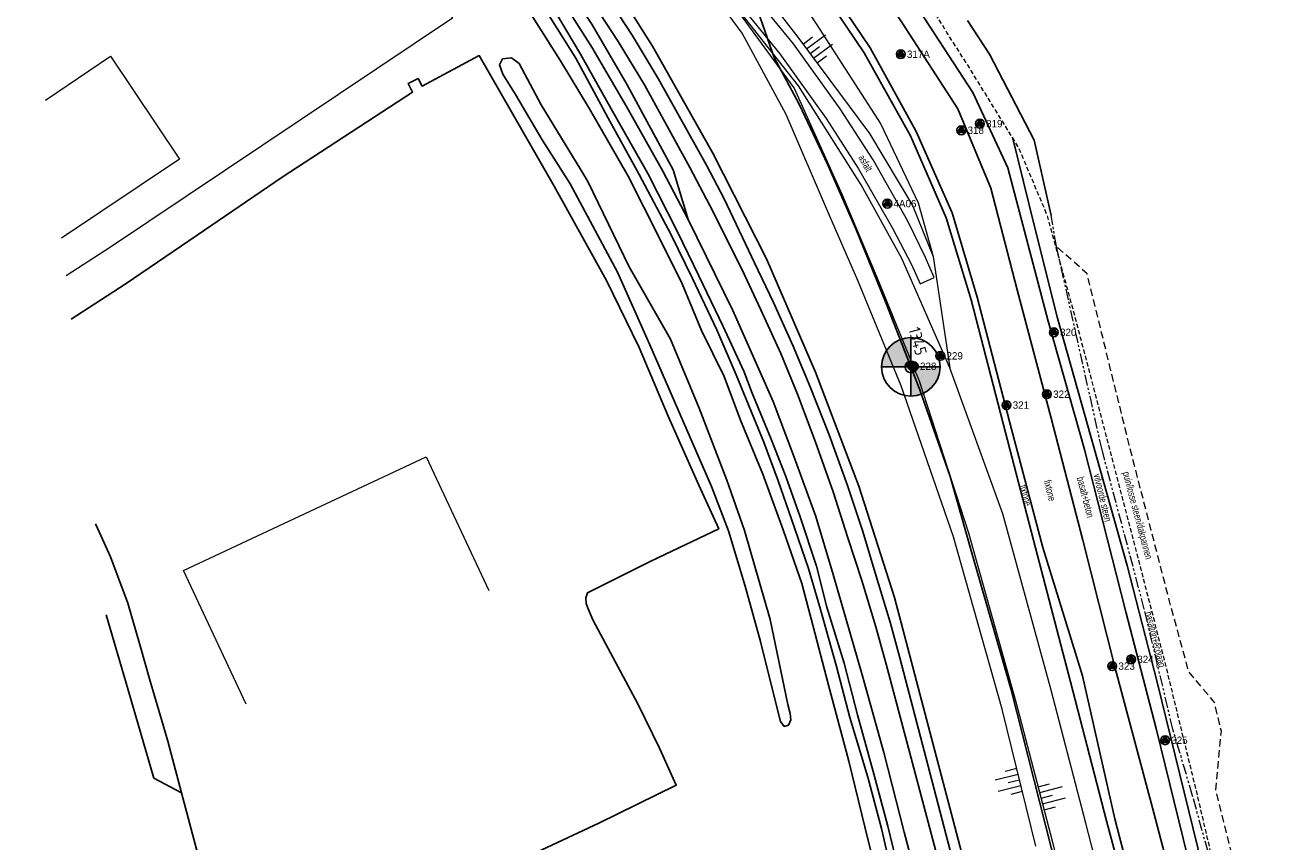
# Model space of a CAD drawing. Header units: metres. Extents: x 62183 to 64287, y 386037 to 390061.
# Tile 27 of 38: x 62428 to 62644, y 388565 to 388704. Entities that reach past the tile are written whole.
import ezdxf
from ezdxf.enums import TextEntityAlignment as Align

# ---------------------------------------------------------------- set-up
doc = ezdxf.new("R2010")
doc.units = ezdxf.units.M
doc.linetypes.add('HIDDEN', pattern=[0.375, 0.25, -0.125])
doc.linetypes.add('PHANTOM2', pattern=[1.25, 0.625, -0.125, 0.125, -0.125, 0.125, -0.125])
doc.layers.get('0').update_dxf_attribs({"linetype": 'CONTINUOUS'})
for name, color, linetype in [('0 @ 0.5', 7, 'CONTINUOUS'), ('0 @ 1', 7, 'CONTINUOUS'), ('0 @ 5', 7, 'CONTINUOUS'), ('BS-BINNENKRUINLIJN-KPN', 253, 'CONTINUOUS'), ('BS-INSTEEK-SLOOT-KPN', 253, 'CONTINUOUS'), ('BS-OVERIG-KPN', 253, 'CONTINUOUS'), ('BS-SCHEIDINGSLIJN-TALUDBEKL', 253, 'CONTINUOUS'), ('BS-STORTSTEENLIJN', 253, 'CONTINUOUS'), ('BS-WATERLIJN-KPN', 253, 'CONTINUOUS')]:
    doc.layers.add(name, color=color, linetype=linetype)
for name, color, linetype, lineweight in [('BS-BEBOUWING', 253, 'CONTINUOUS', 0), ('BS-Boorpunten', 253, 'CONTINUOUS', 25), ('BS-Boorpuntnummer', 253, 'CONTINUOUS', 25), ('BS-Dijkpaal', 2, 'CONTINUOUS', 25), ('BS-Dijkpaalnr', 6, 'CONTINUOUS', 25), ('BS-KANT-KREUKELBERM', 35, 'PHANTOM2', 0), ('BS-KANT-VERHARDING', 253, 'CONTINUOUS', 0), ('BS-KRUINLIJN', 253, 'CONTINUOUS', 0), ('BS-OVERIGE-TEKSTEN', 253, 'CONTINUOUS', 0), ('BS-RASTER', 253, 'RASTER', 0), ('BS-TEENSCHOT-GECONSTRUEERD', 1, 'HIDDEN', 13), ('BS-TUSSENBERM', 253, 'CONTINUOUS', 0), ('BS-ZANDLIJN', 2, 'HIDDEN', 20)]:
    doc.layers.add(name, color=color, linetype=linetype, lineweight=lineweight)
doc.layers.add('THEORETISCHE_NULLIJN', color=125, linetype='CONTINUOUS', plot=False)
doc.styles.add('ISO', font='isocp.shx', dxfattribs={"height": 2.5})
doc.linetypes.add('RASTER', pattern='A,3,-2,[200,RASTER,S=0.75,R=0,X=0,Y=0],-2,3', length=10)

# ---------------------------------------------------------------- blocks, each defined once
blk = doc.blocks.new('dijkpaal')
at = {"layer": 'BS-Dijkpaal'}
h = blk.add_hatch(color=256, dxfattribs=at)
h.paths.add_polyline_path([(0, 0), (0, 1, 0.414214), (-1, 0)])
h.paths.add_polyline_path([(1, 0), (0, 0), (0, -1, 0.414214)])
for p, q in [((0, -1), (0, 1)), ((-1, 0), (1, 0))]:
    blk.add_line(p, q, dxfattribs=at)
blk.add_circle((0, 0), 1, dxfattribs=at)
blk = doc.blocks.new('*U711')
at = {"layer": '0 @ 0.5', "xscale": 0.5, "yscale": 0.5, "zscale": 0.5}
blk.add_blockref('dijkpaal', (62579.161, 388646.122), dxfattribs=at)
at = {"layer": '0 @ 1'}
blk.add_blockref('dijkpaal', (62579.161, 388646.122), dxfattribs=at)
at = {"layer": '0 @ 5', "xscale": 5, "yscale": 5, "zscale": 5}
blk.add_blockref('dijkpaal', (62579.161, 388646.122), dxfattribs=at)
blk = doc.blocks.new('S03')
at = {"color": 0}
for p, q in [((-2.01, 0), (-2.01, -2.01)), ((-1, 0), (-1, -4.01)), ((0, 0), (0, -2.01)), ((1, 0), (1, -4.01)), ((2.01, 0), (2.01, -2.01))]:
    blk.add_line(p, q, dxfattribs=at)
blk = doc.blocks.new('S04')
at = {"color": 0}
for p, q in [((-1, 0), (-1, 4.01)), ((1, 0), (1, 4.01)), ((-2.01, 0), (-2.01, 2.01)), ((0, 0), (0, 2.01)), ((2.01, 0), (2.01, 2.01))]:
    blk.add_line(p, q, dxfattribs=at)
blk = doc.blocks.new('punt-boring')
at = {"layer": 'BS-Boorpunten'}
h = blk.add_hatch(color=8, dxfattribs=at)
h.dxf.hatch_style = 1
h.paths.add_polyline_path([(0.01, 1), (-0.87, -0.49), (0.86, -0.51)])
h = blk.add_hatch(color=1, dxfattribs=at)
h.dxf.hatch_style = 1
h.paths.add_polyline_path([(0.01, 1), (-0.87, -0.49), (0.86, -0.51)])
at = {"layer": 'BS-Boorpunten', "color": 8}
blk.add_lwpolyline([(0.01, 1), (-0.87, -0.49), (0.86, -0.51)], close=True, dxfattribs=at)
at = {"layer": 'BS-Boorpunten', "color": 1}
blk.add_lwpolyline([(0.01, 1), (-0.87, -0.49), (0.86, -0.51)], close=True, dxfattribs=at)
at = {"layer": 'BS-Boorpunten', "color": 8}
blk.add_circle((0, 0), 1, dxfattribs=at)
at = {"layer": 'BS-Boorpunten', "color": 1}
blk.add_circle((0, 0), 1, dxfattribs=at)
blk = doc.blocks.new('*U331', base_point=(62579.649, 388646.227))
at = {"layer": 'BS-Boorpunten', "xscale": 1.499999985, "yscale": 1.499999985, "zscale": 1.499999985}
blk.add_blockref('punt-boring', (62579.649, 388646.227), dxfattribs=at)
at = {"layer": 'BS-Boorpuntnummer', "linetype": 'ByBlock', "insert": (62581.769, 388646.227), "char_height": 2.5, "attachment_point": 4}
blk.add_mtext('228', dxfattribs=at)
blk = doc.blocks.new('*U332', base_point=(62584.173, 388648.002))
at = {"layer": 'BS-Boorpunten', "xscale": 1.499999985, "yscale": 1.499999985, "zscale": 1.499999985}
blk.add_blockref('punt-boring', (62584.173, 388648.002), dxfattribs=at)
at = {"layer": 'BS-Boorpuntnummer', "linetype": 'ByBlock', "insert": (62586.293, 388648.002), "char_height": 2.5, "attachment_point": 4}
blk.add_mtext('229', dxfattribs=at)
blk = doc.blocks.new('*U497', base_point=(62577.425, 388699.429))
at = {"layer": 'BS-Boorpunten', "xscale": 1.499999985, "yscale": 1.499999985, "zscale": 1.499999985}
blk.add_blockref('punt-boring', (62577.425, 388699.429), dxfattribs=at)
at = {"layer": 'BS-Boorpuntnummer', "linetype": 'ByBlock', "insert": (62579.545, 388699.429), "char_height": 2.5, "attachment_point": 4}
blk.add_mtext('317', dxfattribs=at)
blk = doc.blocks.new('*U509', base_point=(62577.425, 388699.429))
at = {"layer": 'BS-Boorpunten', "xscale": 1.499999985, "yscale": 1.499999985, "zscale": 1.499999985}
blk.add_blockref('punt-boring', (62577.425, 388699.429), dxfattribs=at)
at = {"layer": 'BS-Boorpuntnummer', "linetype": 'ByBlock', "insert": (62579.545, 388699.429), "char_height": 2.5, "attachment_point": 4}
blk.add_mtext('317A', dxfattribs=at)
blk = doc.blocks.new('*U510', base_point=(62587.764, 388686.463))
at = {"layer": 'BS-Boorpunten', "xscale": 1.499999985, "yscale": 1.499999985, "zscale": 1.499999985}
blk.add_blockref('punt-boring', (62587.764, 388686.463), dxfattribs=at)
at = {"layer": 'BS-Boorpuntnummer', "linetype": 'ByBlock', "insert": (62589.884, 388686.463), "char_height": 2.5, "attachment_point": 4}
blk.add_mtext('318', dxfattribs=at)
blk = doc.blocks.new('*U512', base_point=(62590.927, 388687.589))
at = {"layer": 'BS-Boorpunten', "xscale": 1.499999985, "yscale": 1.499999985, "zscale": 1.499999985}
blk.add_blockref('punt-boring', (62590.927, 388687.589), dxfattribs=at)
at = {"layer": 'BS-Boorpuntnummer', "linetype": 'ByBlock', "insert": (62593.047, 388687.589), "char_height": 2.5, "attachment_point": 4}
blk.add_mtext('319', dxfattribs=at)
blk = doc.blocks.new('*U513', base_point=(62603.541, 388652.015))
at = {"layer": 'BS-Boorpunten', "xscale": 1.499999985, "yscale": 1.499999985, "zscale": 1.499999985}
blk.add_blockref('punt-boring', (62603.541, 388652.015), dxfattribs=at)
at = {"layer": 'BS-Boorpuntnummer', "linetype": 'ByBlock', "insert": (62605.661, 388652.015), "char_height": 2.5, "attachment_point": 4}
blk.add_mtext('320', dxfattribs=at)
blk = doc.blocks.new('*U514', base_point=(62595.468, 388639.605))
at = {"layer": 'BS-Boorpunten', "xscale": 1.499999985, "yscale": 1.499999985, "zscale": 1.499999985}
blk.add_blockref('punt-boring', (62595.468, 388639.605), dxfattribs=at)
at = {"layer": 'BS-Boorpuntnummer', "linetype": 'ByBlock', "insert": (62597.588, 388639.605), "char_height": 2.5, "attachment_point": 4}
blk.add_mtext('321', dxfattribs=at)
blk = doc.blocks.new('*U515', base_point=(62602.36, 388641.466))
at = {"layer": 'BS-Boorpunten', "xscale": 1.499999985, "yscale": 1.499999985, "zscale": 1.499999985}
blk.add_blockref('punt-boring', (62602.36, 388641.466), dxfattribs=at)
at = {"layer": 'BS-Boorpuntnummer', "linetype": 'ByBlock', "insert": (62604.48, 388641.466), "char_height": 2.5, "attachment_point": 4}
blk.add_mtext('322', dxfattribs=at)
blk = doc.blocks.new('*U516', base_point=(62613.502, 388595.106))
at = {"layer": 'BS-Boorpunten', "xscale": 1.499999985, "yscale": 1.499999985, "zscale": 1.499999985}
blk.add_blockref('punt-boring', (62613.502, 388595.106), dxfattribs=at)
at = {"layer": 'BS-Boorpuntnummer', "linetype": 'ByBlock', "insert": (62615.622, 388595.106), "char_height": 2.5, "attachment_point": 4}
blk.add_mtext('323', dxfattribs=at)
blk = doc.blocks.new('*U517', base_point=(62616.714, 388596.258))
at = {"layer": 'BS-Boorpunten', "xscale": 1.499999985, "yscale": 1.499999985, "zscale": 1.499999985}
blk.add_blockref('punt-boring', (62616.714, 388596.258), dxfattribs=at)
at = {"layer": 'BS-Boorpuntnummer', "linetype": 'ByBlock', "insert": (62618.834, 388596.258), "char_height": 2.5, "attachment_point": 4}
blk.add_mtext('324', dxfattribs=at)
blk = doc.blocks.new('*U518', base_point=(62622.512, 388582.47))
at = {"layer": 'BS-Boorpunten', "xscale": 1.499999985, "yscale": 1.499999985, "zscale": 1.499999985}
blk.add_blockref('punt-boring', (62622.512, 388582.47), dxfattribs=at)
at = {"layer": 'BS-Boorpuntnummer', "linetype": 'ByBlock', "insert": (62624.632, 388582.47), "char_height": 2.5, "attachment_point": 4}
blk.add_mtext('325', dxfattribs=at)
blk = doc.blocks.new('*U597', base_point=(62575.136, 388673.949))
at = {"layer": 'BS-Boorpunten', "xscale": 1.499999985, "yscale": 1.499999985, "zscale": 1.499999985}
blk.add_blockref('punt-boring', (62575.136, 388673.949), dxfattribs=at)
at = {"layer": 'BS-Boorpuntnummer', "linetype": 'ByBlock', "insert": (62577.256, 388673.949), "char_height": 2.5, "attachment_point": 4}
blk.add_mtext('4A06', dxfattribs=at)
blk = doc.blocks.new('A$C58CE76E8')
at = {"layer": 'BS-Boorpunten', "xscale": 0.5, "yscale": 0.5, "zscale": 0.5}
for name, p in [('*U497', (62577.425, 388699.429)), ('*U509', (62577.425, 388699.429)), ('*U512', (62590.927, 388687.589)), ('*U510', (62587.764, 388686.463)), ('*U597', (62575.136, 388673.949)), ('*U513', (62603.541, 388652.015)), ('*U332', (62584.173, 388648.002)), ('*U331', (62579.649, 388646.227)), ('*U515', (62602.36, 388641.466)), ('*U514', (62595.468, 388639.605)), ('*U517', (62616.714, 388596.258)), ('*U516', (62613.502, 388595.106)), ('*U518', (62622.512, 388582.47))]:
    blk.add_blockref(name, p, dxfattribs=at)
at = {"layer": 'BS-Boorpunten', "color": 253, "xscale": 0.5, "yscale": 0.5, "zscale": 0.5}
for name, p in [('*U497', (62577.425, 388699.429)), ('*U509', (62577.425, 388699.429)), ('*U497', (62577.425, 388699.429)), ('*U509', (62577.425, 388699.429)), ('*U497', (62577.425, 388699.429)), ('*U509', (62577.425, 388699.429)), ('*U512', (62590.927, 388687.589)), ('*U512', (62590.927, 388687.589)), ('*U512', (62590.927, 388687.589)), ('*U510', (62587.764, 388686.463)), ('*U510', (62587.764, 388686.463)), ('*U510', (62587.764, 388686.463)), ('*U597', (62575.136, 388673.949)), ('*U597', (62575.136, 388673.949)), ('*U597', (62575.136, 388673.949)), ('*U513', (62603.541, 388652.015)), ('*U513', (62603.541, 388652.015)), ('*U513', (62603.541, 388652.015)), ('*U332', (62584.173, 388648.002)), ('*U332', (62584.173, 388648.002)), ('*U332', (62584.173, 388648.002)), ('*U331', (62579.649, 388646.227)), ('*U331', (62579.649, 388646.227)), ('*U331', (62579.649, 388646.227)), ('*U515', (62602.36, 388641.466)), ('*U515', (62602.36, 388641.466)), ('*U515', (62602.36, 388641.466)), ('*U514', (62595.468, 388639.605)), ('*U514', (62595.468, 388639.605)), ('*U514', (62595.468, 388639.605)), ('*U517', (62616.714, 388596.258)), ('*U517', (62616.714, 388596.258)), ('*U517', (62616.714, 388596.258)), ('*U516', (62613.502, 388595.106)), ('*U516', (62613.502, 388595.106)), ('*U516', (62613.502, 388595.106)), ('*U518', (62622.512, 388582.47)), ('*U518', (62622.512, 388582.47)), ('*U518', (62622.512, 388582.47))]:
    blk.add_blockref(name, p, dxfattribs=at)
at = {"layer": 'BS-Boorpuntnummer', "color": 8, "xscale": 0.7499999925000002, "yscale": 0.7499999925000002, "zscale": 0.7499999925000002}
for p in [(62577.425, 388699.429), (62577.425, 388699.429), (62590.927, 388687.589), (62587.764, 388686.463), (62575.136, 388673.949), (62603.541, 388652.015), (62584.173, 388648.002), (62579.649, 388646.227), (62602.36, 388641.466), (62595.468, 388639.605), (62616.714, 388596.258), (62613.502, 388595.106), (62622.512, 388582.47)]:
    blk.add_blockref('punt-boring', p, dxfattribs=at)
at = {"layer": 'BS-Boorpuntnummer', "color": 8, "char_height": 1.25, "attachment_point": 4}
for s, insert in [('317A', (62578.485, 388699.429)), ('317', (62578.485, 388699.429)), ('319', (62591.987, 388687.589)), ('318', (62588.824, 388686.463)), ('4A06', (62576.196, 388673.949)), ('320', (62604.601, 388652.015)), ('229', (62585.233, 388648.002)), ('228', (62580.709, 388646.227)), ('322', (62603.42, 388641.466)), ('321', (62596.528, 388639.605)), ('324', (62617.774, 388596.258)), ('323', (62614.562, 388595.106)), ('325', (62623.572, 388582.47))]:
    blk.add_mtext(s, dxfattribs=dict(at, insert=insert))

msp = doc.modelspace()

# ---------------------------------------------------------------- linework, layer by layer
at = {"layer": 'BS-BEBOUWING'}
for points in [[(62431.53, 388691.62), (62442.66, 388699.08), (62454.4, 388681.57)], [(62454.4, 388681.57), (62434.3, 388668.1)], [(62465.78, 388588.62), (62455.09, 388611.4), (62496.46, 388630.81), (62507.14, 388608.03)]]:
    msp.add_lwpolyline(points, dxfattribs=at)
at = {"layer": 'BS-BINNENKRUINLIJN-KPN'}
msp.add_lwpolyline([(62541.14, 388671.28), (62538.61, 388679.72), (62530.74, 388694.2), (62524.71, 388704.57), (62518.36, 388714.2), (62512.67, 388722.05), (62509.49, 388727.16), (62506.08, 388732.21), (62494.64, 388748.95), (62484.7, 388763.44), (62482.07, 388766.87), (62479.26, 388770.16), (62478.45, 388772.33), (62471.21, 388783.53), (62466.15, 388791.38), (62460.16, 388800.84), (62456.39, 388807.63)], dxfattribs=at)
at = {"layer": 'BS-INSTEEK-SLOOT-KPN'}
for points in [[(62536.86, 388679.48), (62530.63, 388690.52), (62524.75, 388700.66), (62516.92, 388712.94), (62507.89, 388726.09), (62493.52, 388746.57), (62478.09, 388769.73), (62464.01, 388791.03), (62458.35, 388800.37), (62454.46, 388807.65)], [(62449.8, 388805.81), (62454.51, 388796.46), (62462.57, 388783.85), (62473.65, 388766.93), (62482.18, 388754.61), (62489.64, 388743.88), (62495.98, 388733.66), (62502.96, 388722.91), (62509.38, 388713.97), (62512.1, 388709.86), (62519.39, 388698.32), (62524.34, 388690.12), (62530.91, 388678.66)], [(62536.86, 388679.48), (62541.14, 388671.28), (62548.8, 388655.75), (62555.65, 388640.25), (62559.24, 388630.76), (62562.93, 388620.64), (62565.91, 388610.74), (62570.85, 388593.62), (62574.52, 388580.4), (62578.02, 388566.78), (62582.82, 388548.56)], [(62574.89, 388553.51), (62571.88, 388565.36), (62568.55, 388578.9), (62565.1, 388591.89), (62562.41, 388602.1), (62560.58, 388609.2), (62557.36, 388618.34), (62553.88, 388627.82), (62550.11, 388637.06), (62547.28, 388644.49), (62543.44, 388652.31), (62540.12, 388660.29), (62536.28, 388668.08), (62530.91, 388678.66)]]:
    msp.add_lwpolyline(points, dxfattribs=at)
at = {"layer": 'BS-KANT-KREUKELBERM', "ltscale": 3}
msp.add_lwpolyline([(62636.79, 388538.12), (62627.21, 388573.02), (62623.84, 388584.37), (62618.97, 388604.85), (62611.76, 388631.96), (62603.99, 388666.66), (62603.11, 388671.91)], dxfattribs=at)
at = {"layer": 'BS-KANT-VERHARDING'}
msp.add_lwpolyline([(62550.32, 388707.44), (62556.79, 388699.51), (62564.68, 388688.48), (62570.23, 388679.89), (62576, 388669.78), (62579.25, 388663.61), (62580.72, 388660.3), (62583.13, 388661.35), (62581.65, 388664.75), (62578.62, 388670.99), (62572.74, 388681.44), (62567.08, 388690.13), (62559.12, 388701.19), (62552.45, 388709.43)], dxfattribs=at)
at = {"layer": 'BS-KRUINLIJN'}
for points in [[(62397.66, 388950.31), (62403.09, 388941.17), (62418.27, 388918.59), (62441.74, 388882.41), (62453.46, 388862.01), (62470.56, 388833.44), (62487.38, 388808.15), (62501.24, 388787.44), (62515.75, 388766.33), (62524.4, 388752.08), (62540.7, 388726.99), (62559.87, 388702.37), (62572.12, 388685.92), (62579.43, 388673.66), (62582.97, 388664.97)], [(62600.44, 388564.42), (62594.72, 388587.76), (62586.44, 388617.13), (62577.49, 388642.91), (62570.09, 388660.85), (62565.26, 388671.92), (62557.88, 388689.18), (62550.39, 388703.01), (62542.24, 388714.11)], [(62610.48, 388537.2), (62603.3, 388565.25), (62597.09, 388588.94), (62589.04, 388617.78), (62580.6, 388643.7), (62573.43, 388661.38), (62567.49, 388675.42), (62559.23, 388693.7), (62546.59, 388711.1)]]:
    msp.add_lwpolyline(points, dxfattribs=at)
at = {"layer": 'BS-OVERIG-KPN'}
for points in [[(62476.45, 388785.16), (62483.19, 388774.23), (62494.29, 388758), (62501.83, 388747.2), (62508.21, 388737.79), (62515.11, 388727.62), (62518.67, 388722.26), (62523.32, 388715.21), (62525.13, 388712.6), (62531.63, 388702.71), (62536.06, 388695.29), (62544.31, 388680.5)], [(62541.46, 388680.11), (62533.7, 388694.22), (62529.25, 388701.59), (62523, 388711.22), (62521.22, 388713.84), (62474.21, 388783.71)], [(62457.41, 388668.58), (62471.9, 388678.46), (62494.12, 388692.95), (62493.41, 388694.46), (62495.11, 388695.3), (62495.81, 388694), (62505.53, 388699.21), (62518.29, 388676.93)], [(62524.07, 388677.73), (62522.85, 388679.73), (62516.1, 388690.8), (62512.34, 388697.87), (62511.01, 388698.82), (62509.51, 388698.62), (62508.98, 388697.64), (62509.53, 388696.01), (62511.72, 388692.54), (62516.29, 388684.84), (62521.02, 388677.31)], [(62585.04, 388557.38), (62579.44, 388578.57), (62574.93, 388595.45), (62573.19, 388601.83), (62570.78, 388609.69), (62568.39, 388616.99), (62565.88, 388624.81), (62562.85, 388633.47), (62559.81, 388641.49), (62556.95, 388648.42), (62553.57, 388655.84), (62550.36, 388662.66), (62544.88, 388673.62), (62541.46, 388680.11)], [(62587.22, 388558.46), (62581.78, 388579.36), (62577.25, 388596.53), (62575.64, 388602.59), (62573.23, 388610.43), (62570.94, 388618.05), (62568.32, 388625.91), (62565.19, 388634.52), (62561.97, 388642.7), (62559.08, 388649.65), (62555.74, 388657.13), (62552.5, 388663.86), (62547.28, 388674.79), (62544.31, 388680.5)], [(62465.02, 388543.29), (62469, 388544.27), (62469.84, 388542.49), (62470.51, 388542.24), (62490.63, 388551.85), (62509.17, 388560.49), (62525.93, 388568.33), (62539.12, 388574.8), (62536.3, 388581.13), (62532.65, 388588.59), (62524.9, 388603.03), (62524.1, 388604.89), (62523.74, 388605.78), (62523.71, 388606.77), (62524.02, 388607.63), (62534.45, 388612.82), (62536.1, 388613.63), (62546.39, 388618.53), (62542.97, 388625.97), (62537.73, 388637.73), (62532.79, 388649.41), (62527.26, 388660.83), (62518.29, 388676.93)], [(62521.02, 388677.31), (62529.1, 388662.26), (62534.65, 388649.87), (62545.12, 388625.73), (62548.03, 388618.15), (62550.9, 388608.74), (62553.53, 388599.33), (62555.86, 388589.91), (62556.92, 388585.65), (62557.55, 388584.83), (62558.3, 388585.06), (62558.65, 388585.93), (62558.55, 388587.04), (62558.14, 388588.58)], [(62558.14, 388588.58), (62555.13, 388603.08), (62550.78, 388618.23), (62547.75, 388626.84), (62543.06, 388639.08), (62538.17, 388650.87), (62531.08, 388663.19), (62524.07, 388677.73)], [(62457.41, 388668.58), (62445.14, 388660.23), (62435.93, 388654.28)], [(62454.75, 388573.52), (62452.42, 388582.34), (62451.64, 388585.05), (62449.42, 388592.55), (62447.71, 388598.59), (62445.57, 388605.87), (62442.61, 388613.76), (62440.12, 388619.27), (62440.05, 388619.38)], [(62441.88, 388603.87), (62445.57, 388591.24), (62450.01, 388576.03), (62454.75, 388573.52), (62459.65, 388555.15), (62460.33, 388552.93), (62459.57, 388552.94), (62458.95, 388552.42), (62458.49, 388551.84), (62457.81, 388550.4), (62457.62, 388549.74)]]:
    msp.add_lwpolyline(points, dxfattribs=at)
at = {"layer": 'BS-RASTER', "flags": 128}
for points in [[(62301.94, 388906.16), (62333.05, 388912.27), (62368.36, 388918.28), (62380.61, 388900.05), (62394.4, 388879.66), (62408.35, 388856.89), (62416.92, 388841.39), (62427.32, 388822.3), (62428.98, 388816.27), (62451.93, 388779.1), (62484.19, 388730.77), (62500.95, 388705.6), (62442.64, 388666.55)], [(62726.67, 388146.31), (62722.16, 388149.94), (62715.62, 388155.68), (62708.28, 388163.23), (62698.95, 388174.9), (62690.74, 388188.21), (62684.02, 388202.22), (62678.51, 388218.62), (62671.41, 388245.48), (62663.99, 388273.59), (62655.78, 388304.79), (62647.25, 388337.37), (62638.71, 388369.72), (62633, 388391.43), (62624.85, 388422.61), (62620.11, 388440.45), (62611.36, 388473.69), (62603.29, 388504.28), (62595.66, 388533.6), (62587.8, 388563.42), (62581.55, 388587.13), (62576.39, 388606.81), (62570.3, 388625.79), (62562.93, 388645.22), (62554.53, 388664.55), (62545.4, 388682.56), (62535.1, 388700.8), (62525.11, 388716.65), (62508.66, 388741.23), (62494.26, 388762.55), (62485.3, 388775.62)], [(62442.64, 388666.55), (62435.07, 388661.63)]]:
    msp.add_lwpolyline(points, dxfattribs=at)
at = {"layer": 'BS-SCHEIDINGSLIJN-TALUDBEKL'}
for points in [[(62442.39, 388899.81), (62443.13, 388898.31), (62477.33, 388840.15), (62494.3, 388814.22), (62508.43, 388793.12), (62523, 388771.52), (62539.54, 388746.71), (62555.09, 388723.54), (62571.2, 388699.69), (62579.11, 388685.52), (62585.17, 388671.55), (62589.42, 388657.54), (62595.29, 388634.94), (62600.42, 388615.29), (62606.37, 388592.46), (62612.54, 388568.76), (62620.11, 388540.56)], [(62621.26, 388540.85), (62613.95, 388569.1), (62608.41, 388593.44), (62601.64, 388615.34), (62596.33, 388635.53), (62590.46, 388658.03), (62586.19, 388672.39), (62580.03, 388686.27), (62572.2, 388700.55), (62556.07, 388724.43), (62540.24, 388748.17), (62524.06, 388772.34), (62509.51, 388794.11), (62497.25, 388812.74), (62478.1, 388840.61), (62444.64, 388897.78), (62443.97, 388899.63)], [(62627.79, 388542.58), (62620.62, 388570.1), (62614.02, 388594.75), (62608.51, 388616.56), (62603.08, 388637.36), (62597.27, 388659.27), (62592.81, 388676.57), (62587.19, 388690.14), (62577.65, 388704.78), (62562.17, 388728.27), (62546.09, 388752.4), (62529.4, 388777.22), (62523.71, 388785.8), (62515.73, 388797.85), (62502.41, 388817.82), (62495.38, 388828.82), (62491.52, 388834.51)], [(62595.64, 388533.59), (62587.78, 388563.42), (62581.53, 388587.12), (62576.37, 388606.8), (62570.28, 388625.78), (62562.91, 388645.21), (62554.51, 388664.54), (62545.39, 388682.55), (62535.08, 388700.79), (62525.09, 388716.64), (62508.64, 388741.22), (62494.25, 388762.53), (62485.28, 388775.61), (62481.71, 388780.95), (62476.28, 388788.18), (62476.19, 388790.6), (62482.65, 388782.44), (62487.35, 388777.07), (62504.9, 388756.54), (62516.22, 388743.95), (62526.25, 388732.58), (62533.32, 388724.46), (62542.24, 388714.11)], [(62589.72, 388692.93), (62580.68, 388706.8), (62565.21, 388730.29), (62549.13, 388754.42), (62532.43, 388779.24), (62527.24, 388788.09)], [(62627.91, 388556.26), (62620.99, 388584.47), (62615.84, 388604.38), (62608.78, 388632.05), (62602.57, 388653.9), (62595.72, 388680.09), (62589.72, 388692.93)], [(62721.85, 388205.93), (62719.84, 388213.37), (62715.04, 388232.26), (62708.34, 388257.76), (62699.49, 388291.96), (62690.74, 388325.38), (62680.25, 388363.66), (62673.78, 388390.49), (62668.59, 388412.8), (62655.41, 388459.51), (62653.44, 388466.84), (62640.62, 388515.93), (62629.69, 388556.77), (62628.09, 388564.15), (62621.17, 388592.36), (62616.02, 388612.27), (62604.16, 388654.44), (62600.24, 388670.04), (62596.46, 388685.27)]]:
    msp.add_lwpolyline(points, dxfattribs=at)
at = {"layer": 'BS-STORTSTEENLIJN'}
msp.add_lwpolyline([(62588.8, 388705.16), (62592.57, 388699.46), (62600.16, 388684.76), (62603.11, 388671.91)], dxfattribs=at)
at = {"layer": 'BS-TEENSCHOT-GECONSTRUEERD', "ltscale": 3, "flags": 128}
msp.add_lwpolyline([(62724.37, 388206.54), (62717.87, 388228.52), (62707.38, 388266.96), (62704.21, 388280.12), (62695.24, 388315.48), (62686.78, 388347.69), (62682.75, 388364.34), (62681.25, 388371.97), (62672.9, 388402.96), (62664.79, 388433.31), (62657.19, 388459.98), (62651.15, 388484.04), (62643.18, 388515.16), (62631.7, 388557.33), (62628.37, 388571.74), (62622.46, 388596), (62614.92, 388625.13), (62606.96, 388655.45), (62602.44, 388671.91), (62597.55, 388683.5), (62588.6, 388697.98), (62585.3, 388703.13), (62579.7, 388712.37), (62565.84, 388733.14), (62555.71, 388749.1), (62529.34, 388784.95), (62527.24, 388788.09), (62518.92, 388800.46), (62500.14, 388831.94), (62496.35, 388837.71), (62497.83, 388838.68), (62477.82, 388871.1)], dxfattribs=at)
at = {"layer": 'BS-TUSSENBERM'}
for points in [[(62437.51, 388900.64), (62473.99, 388838.03), (62491.02, 388812.01), (62505.95, 388790.97), (62519.96, 388769.41), (62529.63, 388755.15), (62545.79, 388730.31), (62563.01, 388704.63), (62574.05, 388687.49), (62580.4, 388674.07), (62582.97, 388664.97), (62585.79, 388645.96)], [(62616.58, 388539.04), (62609.02, 388568.31), (62603.1, 388590.99), (62594.84, 388621.06), (62585.79, 388645.96), (62577.63, 388664.6), (62570.65, 388677.14), (62560, 388694.07), (62546.59, 388711.1)]]:
    msp.add_lwpolyline(points, dxfattribs=at)
at = {"layer": 'BS-WATERLIJN-KPN'}
for points in [[(62532.8, 388678.93), (62527.45, 388688.62), (62522.03, 388698.77), (62515.61, 388708.91), (62511.59, 388714.47), (62507.77, 388719.69), (62499.92, 388731.4), (62491.88, 388743.36), (62483.29, 388756.54), (62474.18, 388770.28), (62467.76, 388780), (62460.07, 388791.73), (62456.68, 388797.28), (62452.35, 388805.4)], [(62453.07, 388805.76), (62457.39, 388797.68), (62460.76, 388792.16), (62468.43, 388780.45), (62475.02, 388770.81), (62484.14, 388757.05), (62493.05, 388744.12), (62500.95, 388732.1), (62507.92, 388721.43), (62511.04, 388716.96), (62512.52, 388715.17), (62514.63, 388712.79), (62516.73, 388709.72), (62522.82, 388699.44), (62528.54, 388689.2), (62534.27, 388679.12)], [(62575.88, 388559.77), (62574.14, 388567.41), (62571.79, 388576.17), (62568.72, 388586.37), (62566.46, 388595.05), (62563.73, 388604.75), (62561.72, 388611.76), (62558.81, 388620.18), (62556.51, 388626.72), (62554.05, 388633.3), (62549.38, 388644.75), (62546.08, 388652.42), (62541.93, 388661.21), (62538.25, 388668.66), (62532.8, 388678.93)], [(62534.27, 388679.12), (62539.32, 388669.18), (62542.96, 388661.67), (62547.14, 388653.04), (62550.66, 388645.41), (62552.11, 388641.63), (62555.33, 388633.79), (62557.83, 388627.46), (62560.29, 388620.58), (62563.05, 388612.14), (62564.84, 388605.17), (62567.79, 388595.63), (62570.04, 388586.79), (62572.71, 388577.14), (62575.25, 388567.8), (62577.08, 388560.12)]]:
    msp.add_lwpolyline(points, dxfattribs=at)
at = {"layer": 'BS-ZANDLIJN', "ltscale": 5, "flags": 128}
msp.add_lwpolyline([(63499.08, 387299.63), (63500.1, 387306.8), (63500.27, 387307.99), (63492.93, 387317.11), (63485.31, 387320.31), (63475.04, 387320.46), (63462.1, 387310.5), (63453.76, 387302.52), (63440.93, 387303.78), (63439.29, 387311.75), (63425.01, 387338.69), (63416.67, 387354.76), (63402.28, 387380.84), (63385.28, 387406.49), (63374.18, 387421.66), (63362.49, 387439.23), (63353.78, 387446.19), (63334.9, 387474.97), (63319.09, 387498.52), (63302.14, 387523.17), (63290.16, 387543.28), (63284.12, 387557.03), (63269.4, 387580.68), (63253.34, 387604.89), (63262.31, 387614.97), (63262.18, 387620.97), (63256.2, 387625.51), (63237.06, 387626.56), (63224.06, 387644.56), (63216.36, 387654.02), (63197.93, 387680.66), (63184.85, 387699.77), (63185.17, 387703.51), (63161.21, 387737.38), (63146.38, 387762.17), (63132.37, 387780.02), (63135.45, 387789.41), (63133.35, 387803.78), (63124.99, 387813.96), (63116.28, 387808.33), (63105.35, 387823.92), (63110.55, 387828.03), (63104.78, 387835.02), (63099.89, 387831.82), (63092.83, 387846.72), (63082.81, 387855.9), (63064.07, 387885.9), (63046.82, 387909.75), (63026.5, 387938.73), (63021.75, 387950.76), (63011.69, 387964.23), (62993.29, 387992.34), (62976.78, 388012.96), (62963.96, 388032.4), (62944.94, 388049.53), (62923.13, 388068.32), (62903.35, 388085.18), (62886.25, 388099.87), (62867.92, 388115.3), (62842.43, 388127.04), (62811.69, 388149.25), (62781.94, 388164.96), (62758.96, 388179.44), (62753.68, 388189.75), (62734.43, 388203.05), (62722.76, 388228.37), (62716.48, 388251.68), (62715.49, 388256.83), (62721.04, 388258.28), (62723.79, 388262.51), (62722.96, 388267.45), (62728.46, 388268.46), (62735.89, 388270.43), (62739.09, 388277.71), (62738.04, 388284.96), (62721.63, 388286.09), (62706.72, 388286.62), (62702.37, 388293.45), (62701.43, 388303.08), (62698.17, 388319.03), (62691.06, 388347.29), (62690.84, 388357.66), (62692.49, 388361.28), (62702.86, 388363.85), (62714.73, 388369.8), (62715.6, 388375.47), (62713.66, 388378.99), (62691.75, 388380.24), (62678.34, 388377.27), (62678.69, 388386.99), (62673.97, 388406.28), (62665, 388441.7), (62657.91, 388475.31), (62648.33, 388509.34), (62640.08, 388538.69), (62631.17, 388573.95), (62632.11, 388584), (62630.94, 388588.92), (62626.55, 388594.17), (62623.28, 388606.17), (62616.39, 388632.84), (62609.21, 388662.02), (62603.99, 388666.66)], dxfattribs=at)
at = {"layer": 'THEORETISCHE_NULLIJN'}
msp.add_lwpolyline([(62604.03, 388560.37), (62596.25, 388591.06), (62589.51, 388614.57), (62585.83, 388627.44), (62580.69, 388642.21), (62574.94, 388656.91), (62569.78, 388669.67), (62564.91, 388680.67), (62560.1, 388690.92), (62555.85, 388698.9), (62551.14, 388712.42), (62541.86, 388726.6), (62530.34, 388745.34), (62510.77, 388774.09), (62500.81, 388788.5), (62493.03, 388799.54), (62486.74, 388809.09)], dxfattribs=at)

# ---------------------------------------------------------------- block references
msp.add_blockref('*U711', (0, 0))
at = {"layer": 'BS-Boorpunten', "color": 253}
msp.add_blockref('A$C58CE76E8', (0, 0), dxfattribs=at)
at = {"layer": 'BS-KRUINLIJN'}
for name, p, rotation in [('S04', (62561.97, 388699.56), 306.6755061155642), ('S04', (62597.68, 388575.68), 103.779079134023), ('S03', (62601.38, 388572.58), 104.6703028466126)]:
    msp.add_blockref(name, p, dxfattribs=dict(at, rotation=rotation))

# ---------------------------------------------------------------- texts
at = {"layer": 'BS-Dijkpaalnr', "style": 'ISO'}
msp.add_text('1345', height=2, rotation=285.1629, dxfattribs=at).set_placement((62578.73, 388652.57))
at = {"layer": 'BS-OVERIGE-TEKSTEN', "width": 0.68}
for s, rotation, p in [('asfalt', 299.7253, (62571.43, 388680.87)), ('fixtone', 284.7291, (62602.89, 388625.07)), ('basalt+beton', 284.6218, (62608.96, 388623.92)), ('vilvoorde steen', 283.7054, (62611.9, 388623.83)), ('puin/losse steen/dakpannen', 284.9012, (62617.69, 388620.78)), ('fixtone', 284.6383, (62598.75, 388624.23)), ('basalton+ecolaag', 284.4684, (62620.72, 388599.63))]:
    msp.add_text(s, height=1.25, rotation=rotation, dxfattribs=at).set_placement(p, align=Align.MIDDLE)

doc.saveas('drawing.dxf')
